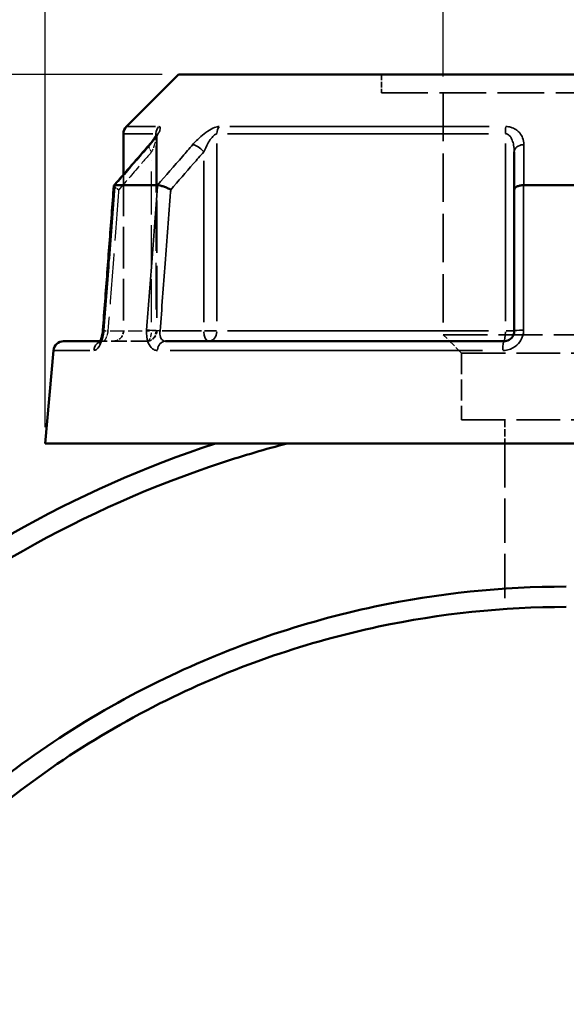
# Model space of a CAD drawing. Header units: millimetres. Extents: x 0 to 898, y 0 to 872.
# Tile 5 of 15: x 361 to 415, y 376 to 472. Entities that reach past the tile are written whole.
import ezdxf

# ---------------------------------------------------------------- set-up
doc = ezdxf.new("R2010")
doc.units = ezdxf.units.MM
doc.linetypes.add('DASHED', pattern=[0.2067, 0.1654, -0.0413])
for name, color, linetype, lineweight in [('Dimension (ANSI)', 7, 'Continuous', 25), ('Hidden (ANSI)', 7, 'DASHED', 35), ('Hidden Narrow (ANSI)', 7, 'DASHED', 25), ('Visible (ANSI)', 7, 'Continuous', 50), ('Visible Narrow (ANSI)', 7, 'Continuous', 35)]:
    doc.layers.add(name, color=color, linetype=linetype, lineweight=lineweight)
doc.styles.add('Note Text (ANSI)', font='tahoma.ttf')
doc.dimstyles.new('Default - mm (ANSI)', dxfattribs={"dimtxt": 3.048, "dimasz": 2.5, "dimexe": 3.175, "dimexo": 1.6002, "dimgap": 0.8, "dimtad": 0, "dimtoh": 1, "dimrnd": 1e-08, "dimzin": 4, "dimdsep": 46, "dimtxsty": 'Note Text (ANSI)', "dimcen": 0.09, "dimdle": 10, "dimclrd": 256, "dimclre": 256, "dimclrt": 256, "dimadec": 1, "dimazin": 1, "dimtfac": 1, "dimtofl": 0, "dimtmove": 0, "dimatfit": 3, "dimfxl": 1, "dimtolj": 1, "dimtzin": 4, "dimlwd": -1, "dimlwe": -1, "dimarcsym": 0})

# ---------------------------------------------------------------- blocks, each defined once
blk = doc.blocks.new('*D6')
at = {"layer": 'Defpoints', "color": 0, "transparency": 16777216}
for p in [(402.524, 506.993), (402.524, 465.275), (426.641, 465.275)]:
    blk.add_point(p, dxfattribs=at)
at = {"layer": 'Dimension (ANSI)', "transparency": 16777216}
for p, q in [((402.524, 466.875), (402.524, 510.168)), ((426.641, 466.875), (426.641, 510.168)), ((405.024, 506.993), (406.025, 506.993)), ((424.141, 506.993), (417.641, 506.993))]:
    blk.add_line(p, q, dxfattribs=at)
for points in [[(405.024, 507.409), (405.024, 506.576), (402.524, 506.993)], [(424.141, 507.409), (424.141, 506.576), (426.641, 506.993)]]:
    blk.add_solid(points, dxfattribs=at)
at = {"layer": 'Dimension (ANSI)', "transparency": 16777216, "insert": (406.825, 508.549), "char_height": 3.048, "attachment_point": 1, "style": 'Note Text (ANSI)'}
blk.add_mtext('\\A1;24.12', dxfattribs=at)
blk = doc.blocks.new('*D9')
at = {"layer": 'Defpoints', "color": 0, "transparency": 16777216}
for p in [(276.954, 467.08), (376.623, 467.08), (414.913, 212.085)]:
    blk.add_point(p, dxfattribs=at)
at = {"layer": 'Dimension (ANSI)', "transparency": 16777216}
for p, q in [((375.023, 467.08), (273.779, 467.08)), ((276.954, 464.58), (276.954, 346.544)), ((276.954, 214.585), (276.954, 332.625)), ((413.312, 212.085), (273.779, 212.085))]:
    blk.add_line(p, q, dxfattribs=at)
for points in [[(276.538, 464.58), (277.371, 464.58), (276.954, 467.08)], [(276.538, 214.585), (277.371, 214.585), (276.954, 212.085)]]:
    blk.add_solid(points, dxfattribs=at)
at = {"layer": 'Dimension (ANSI)', "transparency": 16777216, "insert": (275.367, 333.425), "char_height": 3.048, "attachment_point": 1, "rotation": 90, "style": 'Note Text (ANSI)'}
blk.add_mtext('\\A1;255.00', dxfattribs=at)
blk = doc.blocks.new('*D10')
at = {"layer": 'Defpoints', "color": 0, "transparency": 16777216}
for p in [(363.582, 524.98), (363.582, 430.98), (465.582, 430.98)]:
    blk.add_point(p, dxfattribs=at)
at = {"layer": 'Dimension (ANSI)', "transparency": 16777216}
for p, q in [((363.582, 432.58), (363.582, 528.155)), ((465.582, 432.58), (465.582, 528.155)), ((366.082, 524.98), (405.865, 524.98)), ((463.082, 524.98), (423.3, 524.98))]:
    blk.add_line(p, q, dxfattribs=at)
for points in [[(366.082, 525.397), (366.082, 524.563), (363.582, 524.98)], [(463.082, 525.397), (463.082, 524.563), (465.582, 524.98)]]:
    blk.add_solid(points, dxfattribs=at)
at = {"layer": 'Dimension (ANSI)', "transparency": 16777216, "insert": (406.665, 527.273), "char_height": 3.048, "attachment_point": 1, "style": 'Note Text (ANSI)'}
blk.add_mtext('\\A1;{\\fAIGDT|b0|i0;\\H3.0480;\\ln}\\fTahoma|b0|i0;\\H3.0480;102.00', dxfattribs=at)

msp = doc.modelspace()

# ---------------------------------------------------------------- linework, layer by layer
at = {"layer": 'Hidden (ANSI)', "ltscale": 3.437877}
msp.add_line((396.495, 467.08), (396.495, 465.275), dxfattribs=at)
at = {"layer": 'Hidden (ANSI)', "ltscale": 27.491215}
msp.add_line((396.495, 465.275), (432.67, 465.275), dxfattribs=at)
at = {"layer": 'Hidden (ANSI)', "ltscale": 28.616352}
msp.add_line((402.524, 465.275), (402.524, 441.615), dxfattribs=at)
at = {"layer": 'Hidden (ANSI)', "ltscale": 30.868282}
msp.add_line((374.489, 461.121), (374.489, 441.98), dxfattribs=at)
at = {"layer": 'Hidden (ANSI)', "ltscale": 24.680145}
msp.add_line((371.232, 457.284), (371.232, 441.98), dxfattribs=at)
at = {"layer": 'Hidden (ANSI)', "ltscale": 26.18211}
msp.add_line((402.524, 441.615), (426.641, 441.615), dxfattribs=at)
at = {"layer": 'Hidden (ANSI)', "ltscale": 4.872103}
msp.add_line((404.333, 439.806), (402.524, 441.615), dxfattribs=at)
at = {"layer": 'Hidden (ANSI)', "ltscale": 1.470216}
msp.add_line((368.95, 440.98), (369.245, 440.98), dxfattribs=at)
at = {"layer": 'Hidden (ANSI)', "ltscale": 9.334328}
msp.add_line((373.489, 440.98), (369.245, 440.98), dxfattribs=at)
at = {"layer": 'Hidden (ANSI)', "ltscale": 25.963926}
for p, q in [((404.333, 439.806), (424.832, 439.806)), ((404.333, 433.28), (424.832, 433.28))]:
    msp.add_line(p, q, dxfattribs=at)
at = {"layer": 'Hidden (ANSI)', "ltscale": 12.430379}
msp.add_line((404.333, 439.806), (404.333, 433.28), dxfattribs=at)
at = {"layer": 'Hidden (ANSI)', "ltscale": 4.380702}
msp.add_line((408.553, 433.28), (408.553, 430.98), dxfattribs=at)
at = {"layer": 'Hidden (ANSI)', "ltscale": 26.133877}
msp.add_line((408.553, 430.98), (408.553, 414.774), dxfattribs=at)
at = {"layer": 'Hidden (ANSI)', "ltscale": 2.991791}
for centre in [(370.232, 441.98), (373.489, 441.98)]:
    msp.add_arc(centre, 1, 270, 0, dxfattribs=at)
at = {"layer": 'Hidden (ANSI)', "ltscale": 10.644725}
msp.add_ellipse((10459.943, -11093.294), major_axis=(-356.458, 16301.962), ratio=0.871283, start_param=0.764253, end_param=0.764596, dxfattribs=at)
at = {"layer": 'Hidden (ANSI)', "ltscale": 4.578621}
msp.add_open_spline([(373.735, 460.162), (373.834, 460.276), (373.927, 460.388), (374.099, 460.606), (374.177, 460.712), (374.314, 460.909), (374.372, 461.001), (374.439, 461.116), (374.457, 461.151), (374.483, 461.202), (374.491, 461.221), (374.501, 461.244), (374.503, 461.251), (374.506, 461.259), (374.503, 461.254), (374.496, 461.216), (374.492, 461.191), (374.489, 461.143), (374.489, 461.133), (374.489, 461.121)], degree=3, knots=[0, 0, 0, 0, 0.0532636, 0.0532636, 0.1065273, 0.1065273, 0.1597909, 0.1597909, 0.1864227, 0.1864227, 0.2069394, 0.2069394, 0.2220218, 0.2220218, 0.2454412, 0.2454412, 0.2621344, 0.2621344, 0.2663181, 0.2663181, 0.2663181, 0.2663181], dxfattribs=at)
at = {"layer": 'Hidden (ANSI)', "ltscale": 0.735482}
msp.add_open_spline([(374.489, 461.121), (374.489, 461.164), (374.493, 461.194), (374.499, 461.235), (374.502, 461.247), (374.504, 461.255), (374.505, 461.256), (374.505, 461.256)], degree=3, knots=[0.07909903, 0.07909903, 0.07909903, 0.07909903, 0.09474523, 0.09474523, 0.11073774, 0.11073774, 0.11830044, 0.11830044, 0.11830044, 0.11830044], dxfattribs=at)
at = {"layer": 'Hidden (ANSI)', "ltscale": 2.089199}
msp.add_open_spline([(370.294, 456.191), (370.293, 456.168), (370.306, 456.139), (370.368, 456.064), (370.424, 456.016), (370.571, 455.913), (370.661, 455.858), (370.765, 455.802), (370.766, 455.801), (370.767, 455.8)], degree=3, knots=[-0.1095545, -0.1095545, -0.1095545, -0.1095545, -0.0781193, -0.0781193, -0.0393167, -0.0393167, 0, 0, 0.0004763, 0.0004763, 0.0004763, 0.0004763], dxfattribs=at)
at = {"layer": 'Hidden (ANSI)', "ltscale": 0.420625}
msp.add_open_spline([(369.108, 441.398), (369.12, 441.444), (369.132, 441.491), (369.147, 441.559), (369.152, 441.578), (369.156, 441.598)], degree=3, knots=[0.22725759, 0.22725759, 0.22725759, 0.22725759, 0.24742921, 0.24742921, 0.25543248, 0.25543248, 0.25543248, 0.25543248], dxfattribs=at)
at = {"layer": 'Hidden (ANSI)', "ltscale": 0.527502}
msp.add_open_spline([(369.188, 441.781), (369.195, 441.829), (369.202, 441.876), (369.212, 441.968), (369.216, 442.012), (369.219, 442.056)], degree=3, knots=[0.27967862, 0.27967862, 0.27967862, 0.27967862, 0.29808648, 0.29808648, 0.31481397, 0.31481397, 0.31481397, 0.31481397], dxfattribs=at)
at = {"layer": 'Hidden (ANSI)', "ltscale": 1.701024}
msp.add_open_spline([(368.871, 440.856), (368.871, 440.856), (368.871, 440.856), (368.872, 440.856), (368.881, 440.866), (368.928, 440.898), (368.965, 440.921), (369.079, 440.963), (369.158, 440.98), (369.245, 440.98)], degree=3, knots=[0.22729393, 0.22729393, 0.22729393, 0.22729393, 0.22772718, 0.22772718, 0.25682997, 0.25682997, 0.28516168, 0.28516168, 0.31481104, 0.31481104, 0.31481104, 0.31481104], dxfattribs=at)
at = {"layer": 'Hidden (ANSI)', "ltscale": 1.700917}
msp.add_open_spline([(369.245, 440.98), (369.141, 440.98), (369.05, 440.955), (368.935, 440.906), (368.904, 440.883), (368.876, 440.86), (368.871, 440.856), (368.871, 440.856)], degree=3, knots=[0, 0, 0, 0, 0.03548795, 0.03548795, 0.06659065, 0.06659065, 0.08751627, 0.08751627, 0.08751627, 0.08751627], dxfattribs=at)
at = {"layer": 'Hidden (ANSI)', "ltscale": 0.402963}
msp.add_open_spline([(368.902, 440.896), (368.903, 440.897), (368.903, 440.899), (368.917, 440.92), (368.933, 440.947), (368.951, 440.98)], degree=3, knots=[0.1229755, 0.1229755, 0.1229755, 0.1229755, 0.12462258, 0.12462258, 0.15044821, 0.15044821, 0.15044821, 0.15044821], dxfattribs=at)
at = {"layer": 'Hidden Narrow (ANSI)', "ltscale": 27.716026}
msp.add_line((374.416, 460.121), (374.416, 442.935), dxfattribs=at)
at = {"layer": 'Hidden Narrow (ANSI)', "ltscale": 25.436192}
msp.add_line((373.989, 442.856), (373.989, 458.629), dxfattribs=at)
at = {"layer": 'Hidden Narrow (ANSI)', "ltscale": 8.457208}
msp.add_line((369.93, 441.98), (373.776, 441.98), dxfattribs=at)
at = {"layer": 'Hidden Narrow (ANSI)', "ltscale": 1.795034}
msp.add_line((374.488, 441.98), (374.034, 441.98), dxfattribs=at)
at = {"layer": 'Hidden Narrow (ANSI)', "ltscale": 2.029475}
msp.add_ellipse((374.489, 459.505), major_axis=(-0.755, 0.656), ratio=0.354319, start_param=0.059198, end_param=1.124761, dxfattribs=at)
at = {"layer": 'Hidden Narrow (ANSI)', "ltscale": 1.797881}
msp.add_ellipse((370.217, 441.98), major_axis=(-0.997, 0.076), ratio=0.04373, start_param=0.052443, end_param=0.996415, dxfattribs=at)
at = {"layer": 'Hidden Narrow (ANSI)', "ltscale": 2.692601}
for ratio in [0.5, 0.926566]:
    msp.add_ellipse((373.489, 441.98), major_axis=(0, -1), ratio=ratio, start_param=0.07854, end_param=1.492257, dxfattribs=at)
at = {"layer": 'Hidden Narrow (ANSI)', "ltscale": 0.633739}
msp.add_ellipse((369.245, 439.98), major_axis=(0, 1), ratio=0.921327, start_param=0.018488, end_param=0.351264, dxfattribs=at)
at = {"layer": 'Hidden Narrow (ANSI)', "ltscale": 3.591758}
msp.add_open_spline([(374.482, 461.202), (374.485, 461.19), (374.486, 461.177), (374.493, 461.103), (374.486, 461.023), (374.455, 460.845), (374.433, 460.75), (374.364, 460.496), (374.311, 460.329), (374.173, 459.947), (374.085, 459.727), (373.989, 459.505)], degree=3, knots=[0.0537364, 0.0537364, 0.0537364, 0.0537364, 0.0672144, 0.0672144, 0.1229221, 0.1229221, 0.1744041, 0.1744041, 0.2513157, 0.2513157, 0.345416, 0.345416, 0.345416, 0.345416], dxfattribs=at)
at = {"layer": 'Hidden Narrow (ANSI)', "ltscale": 9.000557}
msp.add_open_spline([(373.989, 459.505), (373.655, 459.121), (373.32, 458.736), (372.986, 458.351), (372.246, 457.501), (371.507, 456.651), (370.767, 455.8)], degree=3, knots=[1.2158931, 1.2158931, 1.2158931, 1.2158931, 1.379441, 1.379441, 1.379441, 1.7409494, 1.7409494, 1.7409494, 1.7409494], dxfattribs=at)
at = {"layer": 'Hidden Narrow (ANSI)', "ltscale": 30.203405}
msp.add_open_spline([(370.767, 455.8), (370.762, 455.73), (370.757, 455.661), (370.574, 453.254), (370.396, 450.917), (370.218, 448.58), (370.051, 446.38), (369.884, 444.18), (369.717, 441.98)], degree=3, knots=[0.682792, 0.682792, 0.682792, 0.682792, 0.703795, 0.703795, 1.407591, 1.407591, 1.407591, 2.070135, 2.070135, 2.070135, 2.070135], dxfattribs=at)
at = {"layer": 'Hidden Narrow (ANSI)', "ltscale": 2.712011}
msp.add_open_spline([(369.717, 441.98), (369.706, 441.914), (369.694, 441.848), (369.656, 441.679), (369.628, 441.578), (369.554, 441.366), (369.506, 441.26), (369.382, 441.05), (369.305, 440.98), (369.245, 440.98)], degree=3, knots=[0, 0, 0, 0, 0.0398263, 0.0398263, 0.1035483, 0.1035483, 0.1863869, 0.1863869, 0.314811, 0.314811, 0.314811, 0.314811], dxfattribs=at)
at = {"layer": 'Visible (ANSI)'}
for p, q in [((376.623, 467.08), (371.525, 461.982)), ((376.623, 467.08), (452.542, 467.08)), ((371.232, 461.275), (371.232, 457.284)), ((409.482, 459.505), (409.482, 455.8)), ((370.403, 456.25), (374.564, 456.25)), ((409.482, 455.8), (409.482, 441.98)), ((410.422, 456.25), (418.743, 456.25)), ((365.374, 440.98), (368.95, 440.98)), ((375.345, 440.98), (408.482, 440.98)), ((364.377, 440.067), (363.582, 430.98)), ((363.582, 430.98), (465.582, 430.98))]:
    msp.add_line(p, q, dxfattribs=at)
for centre, start, end in [((372.232, 461.275), 135, 180), ((365.374, 439.98), 90, 175)]:
    msp.add_arc(centre, 1, start, end, dxfattribs=at)
msp.add_ellipse((10633.691, -11293.083), major_axis=(360.481, -16583.937), ratio=0.871253, start_param=3.905961, end_param=3.906298, dxfattribs=at)
for points, knots in [([(374.505, 461.256), (374.505, 461.256), (374.504, 461.253), (374.498, 461.238), (374.489, 461.217), (374.457, 461.149), (374.428, 461.095), (374.342, 460.952), (374.279, 460.857), (374.135, 460.655), (374.054, 460.548), (373.893, 460.347), (373.816, 460.255), (373.735, 460.162)], [0.1183004, 0.1183004, 0.1183004, 0.1183004, 0.1298416, 0.1298416, 0.1559652, 0.1559652, 0.1953205, 0.1953205, 0.2485839, 0.2485839, 0.3018473, 0.3018473, 0.345416, 0.345416, 0.345416, 0.345416]), ([(370.294, 456.191), (370.223, 455.249), (370.151, 454.306), (370.008, 452.422), (369.936, 451.479), (369.793, 449.595), (369.721, 448.652), (369.578, 446.767), (369.506, 445.825), (369.363, 443.94), (369.291, 442.998), (369.219, 442.056)], [0.651167, 0.651167, 0.651167, 0.651167, 0.934961, 0.934961, 1.218754, 1.218754, 1.502548, 1.502548, 1.786342, 1.786342, 2.070135, 2.070135, 2.070135, 2.070135]), ([(370.393, 456.249), (370.34, 456.245), (370.308, 456.23), (370.296, 456.201), (370.295, 456.196), (370.294, 456.191)], [-0.15374042, -0.15374042, -0.15374042, -0.15374042, -0.11669868, -0.11669868, -0.10955445, -0.10955445, -0.10955445, -0.10955445]), ([(375.867, 455.8), (375.866, 455.801), (375.865, 455.802), (375.761, 455.858), (375.647, 455.913), (375.41, 456.016), (375.289, 456.064), (375.052, 456.147), (374.938, 456.181), (374.735, 456.23), (374.648, 456.245), (374.578, 456.249)], [-0.153857, -0.153857, -0.153857, -0.153857, -0.1533818, -0.1533818, -0.1141569, -0.1141569, -0.0754448, -0.0754448, -0.0369553, -0.0369553, 0, 0, 0, 0]), ([(410.397, 456.249), (410.274, 456.245), (410.155, 456.23), (409.932, 456.181), (409.831, 456.147), (409.662, 456.064), (409.596, 456.016), (409.506, 455.913), (409.483, 455.858), (409.482, 455.802), (409.482, 455.801), (409.482, 455.8)], [-0.1537402, -0.1537402, -0.1537402, -0.1537402, -0.1166986, -0.1166986, -0.0781194, -0.0781194, -0.0393165, -0.0393165, 0, 0, 0.0004765, 0.0004765, 0.0004765, 0.0004765]), ([(369.219, 442.056), (369.209, 441.918), (369.191, 441.78), (369.141, 441.521), (369.111, 441.399), (369.044, 441.191), (369.01, 441.102), (368.947, 440.97), (368.92, 440.923), (368.883, 440.868), (368.871, 440.856), (368.871, 440.856)], [0, 0, 0, 0, 0.0524687, 0.0524687, 0.1038572, 0.1038572, 0.1517375, 0.1517375, 0.1934363, 0.1934363, 0.2272939, 0.2272939, 0.2272939, 0.2272939]), ([(368.951, 440.98), (368.957, 440.991), (368.963, 441.004), (368.997, 441.075), (369.027, 441.146), (369.074, 441.281), (369.091, 441.338), (369.108, 441.398)], [0.15044821, 0.15044821, 0.15044821, 0.15044821, 0.15950627, 0.15950627, 0.20062077, 0.20062077, 0.22725759, 0.22725759, 0.22725759, 0.22725759]), ([(409.482, 441.98), (409.482, 441.914), (409.476, 441.848), (409.442, 441.681), (409.405, 441.581), (409.286, 441.369), (409.194, 441.264), (408.942, 441.074), (408.77, 441.006), (408.557, 440.982), (408.52, 440.98), (408.482, 440.98)], [0, 0, 0, 0, 0.0395748, 0.0395748, 0.1028944, 0.1028944, 0.1852099, 0.1852099, 0.2922201, 0.2922201, 0.3148111, 0.3148111, 0.3148111, 0.3148111]), ([(368.871, 440.856), (368.871, 440.856), (368.872, 440.856), (368.877, 440.862), (368.888, 440.875), (368.902, 440.896)], [0.08751627, 0.08751627, 0.08751627, 0.08751627, 0.09464308, 0.09464308, 0.1229755, 0.1229755, 0.1229755, 0.1229755]), ([(380.235, 430.98), (366.421, 426.44), (353.527, 419.127), (333.571, 401.833), (325.873, 392.597), (313.393, 371.445), (308.857, 359.391), (304.444, 336.061), (304.04, 324.888), (305.303, 313.909), (305.935, 308.419), (306.98, 302.978), (309.877, 292.315), (311.727, 287.094), (316.189, 276.989), (318.801, 272.106), (324.728, 262.788), (328.042, 258.353), (334.754, 250.655), (338.064, 247.316), (345.082, 241.088), (348.791, 238.199), (359.259, 231.071), (366.34, 227.302), (378.794, 222.323), (383.995, 220.678), (394.281, 218.248), (399.357, 217.418), (404.465, 216.946)], [0.316991, 0.316991, 0.316991, 0.316991, 0.712874, 0.712874, 1.036181, 1.036181, 1.382052, 1.382052, 1.683525, 1.683525, 1.683525, 1.834261, 1.834261, 1.984998, 1.984998, 2.135734, 2.135734, 2.286471, 2.286471, 2.414597, 2.414597, 2.542723, 2.542723, 2.760538, 2.760538, 2.909148, 2.909148, 3.049321, 3.049321, 3.049321, 3.049321]), ([(405.54, 218.849), (400.209, 219.297), (394.912, 220.142), (384.5, 222.606), (379.386, 224.226), (367.142, 229.132), (360.182, 232.844), (349.896, 239.864), (346.253, 242.709), (339.36, 248.84), (336.11, 252.127), (329.523, 259.703), (326.271, 264.068), (320.46, 273.235), (317.901, 278.039), (313.532, 287.975), (311.723, 293.109), (308.896, 303.589), (307.879, 308.936), (307.268, 314.329), (306.047, 325.115), (306.464, 336.085), (310.837, 358.98), (315.31, 370.801), (327.585, 391.532), (335.148, 400.579), (354.735, 417.512), (367.38, 424.667), (380.921, 429.11), (383.018, 429.798), (385.137, 430.422), (387.273, 430.98)], [-3.057758, -3.057758, -3.057758, -3.057758, -2.909148, -2.909148, -2.760538, -2.760538, -2.542723, -2.542723, -2.414597, -2.414597, -2.286471, -2.286471, -2.135734, -2.135734, -1.984998, -1.984998, -1.834261, -1.834261, -1.683525, -1.683525, -1.683525, -1.382052, -1.382052, -1.036181, -1.036181, -0.712874, -0.712874, -0.316991, -0.316991, -0.316991, -0.255658, -0.255658, -0.255658, -0.255658]), ([(414.582, 416.97), (408.289, 416.97), (401.996, 416.311), (388.736, 413.504), (381.816, 411.142), (371.713, 406.272), (368.263, 404.32), (361.647, 399.982), (358.481, 397.596), (349.63, 389.965), (344.426, 384.163), (337.463, 374.051), (335.167, 370.111), (331.193, 361.931), (329.514, 357.691), (326.814, 349.008), (325.791, 344.564), (324.426, 335.573), (324.082, 331.027), (324.082, 326.48), (324.082, 317.386), (325.464, 308.294), (331.419, 289.144), (336.595, 279.279), (349.544, 262.763), (357.052, 255.912), (374.673, 244.529), (384.961, 240.276), (401.882, 236.661), (408.232, 235.99), (414.582, 235.99)], [-3.141593, -3.141593, -3.141593, -3.141593, -2.932992, -2.932992, -2.692351, -2.692351, -2.561227, -2.561227, -2.430104, -2.430104, -2.173819, -2.173819, -2.023063, -2.023063, -1.872308, -1.872308, -1.721552, -1.721552, -1.570796, -1.570796, -1.570796, -1.269285, -1.269285, -0.905885, -0.905885, -0.573524, -0.573524, -0.210485, -0.210485, 0, 0, 0, 0]), ([(414.582, 237.98), (408.387, 237.98), (402.192, 238.633), (385.682, 242.152), (375.64, 246.292), (358.427, 257.381), (351.087, 264.058), (338.413, 280.165), (333.335, 289.793), (327.474, 308.498), (326.103, 317.385), (326.083, 326.28), (326.073, 330.727), (326.398, 335.176), (327.715, 343.976), (328.706, 348.326), (331.331, 356.831), (332.964, 360.985), (336.839, 369.001), (339.08, 372.863), (345.88, 382.778), (350.967, 388.47), (359.627, 395.958), (362.725, 398.3), (369.201, 402.558), (372.58, 404.474), (382.474, 409.256), (389.254, 411.576), (402.247, 414.333), (408.415, 414.98), (414.582, 414.98)], [0, 0, 0, 0, 0.210485, 0.210485, 0.573524, 0.573524, 0.905885, 0.905885, 1.269285, 1.269285, 1.570796, 1.570796, 1.570796, 1.721552, 1.721552, 1.872308, 1.872308, 2.023063, 2.023063, 2.173819, 2.173819, 2.430104, 2.430104, 2.561227, 2.561227, 2.692351, 2.692351, 2.932992, 2.932992, 3.141593, 3.141593, 3.141593, 3.141593])]:
    msp.add_open_spline(points, degree=3, knots=knots, dxfattribs=at)
for points in [[(370.393, 456.249), (370.396, 456.25), (370.4, 456.25), (370.403, 456.25)], [(374.564, 456.25), (374.569, 456.25), (374.573, 456.25), (374.578, 456.249)], [(410.397, 456.249), (410.405, 456.25), (410.414, 456.25), (410.422, 456.25)], [(369.156, 441.598), (369.168, 441.658), (369.179, 441.719), (369.188, 441.781)]]:
    msp.add_open_spline(points, degree=3, dxfattribs=at)
at = {"layer": 'Visible Narrow (ANSI)'}
for p, q in [((371.533, 461.982), (374.382, 461.982)), ((381.654, 461.982), (407.02, 461.982)), ((374.109, 461.275), (371.24, 461.275)), ((374.416, 461.265), (374.416, 461.086)), ((406.969, 461.275), (381.43, 461.275)), ((380.378, 442.945), (380.378, 460.31)), ((408.62, 460.31), (408.62, 442.945)), ((379.089, 458.629), (379.089, 442.856)), ((378.876, 441.98), (375.03, 441.98)), ((380.332, 441.98), (379.152, 441.98)), ((381.43, 441.98), (406.969, 441.98)), ((409.48, 441.98), (408.69, 441.98)), ((367.947, 440.067), (364.387, 440.067)), ((406.375, 440.067), (375.792, 440.067))]:
    msp.add_line(p, q, dxfattribs=at)
for centre, major_axis, ratio, start_param, end_param in [((375.342, 461.275), (0, 1), 0.926566, 0.824668, 1.531526), ((381.167, 461.275), (0, -1), 0.789023, 3.966261, 4.673119), ((408.757, 461.275), (0, 1), 0.137542, 0.824668, 1.531526), ((374.489, 459.505), (-0.755, 0.656), 0.354319, 5.978161, 6.267131), ((378.589, 459.505), (-0.755, 0.656), 0.354319, 4.400804, 5.755338), ((410.482, 459.505), (-1, 0), 0.708638, 4.853399, 6.207933), ((370.217, 441.98), (-0.997, 0.076), 0.04373, 5.866569, 6.261258), ((374.317, 441.98), (0.997, -0.076), 0.04373, 1.123229, 2.46189), ((379.589, 441.98), (0, -1), 0.5, 4.790929, 6.204645), ((379.589, 441.98), (0, -1), 0.789023, 0.07854, 1.492257), ((408.482, 441.98), (0, -1), 0.137542, 0.07854, 1.492257), ((410.482, 441.98), (-1, 0), 0.08746, 4.870153, 6.208815), ((369.245, 439.98), (0, 1), 0.921327, 0.425441, 1.427841), ((375.345, 439.98), (0, 1), 0.797365, 0.074176, 1.409353), ((408.482, 439.98), (0, 1), 0.123962, 0.074176, 1.409353)]:
    msp.add_ellipse(centre, major_axis=major_axis, ratio=ratio, start_param=start_param, end_param=end_param, dxfattribs=at)
for points, knots in [([(373.847, 460.213), (374.039, 460.434), (374.214, 460.654), (374.488, 461.037), (374.594, 461.203), (374.731, 461.457), (374.774, 461.553), (374.833, 461.73), (374.846, 461.81), (374.827, 461.913), (374.806, 461.946), (374.748, 461.976), (374.72, 461.982), (374.687, 461.982)], [-0.345416, -0.345416, -0.345416, -0.345416, -0.2513157, -0.2513157, -0.1744041, -0.1744041, -0.1229221, -0.1229221, -0.0672144, -0.0672144, -0.0258517, -0.0258517, 0, 0, 0, 0]), ([(380.609, 461.982), (380.479, 461.982), (380.322, 461.947), (379.718, 461.717), (379.237, 461.379), (378.525, 460.763), (378.253, 460.489), (378.012, 460.213)], [-0.3454168, -0.3454168, -0.3454168, -0.3454168, -0.2827888, -0.2827888, -0.1173418, -0.1173418, 0, 0, 0, 0]), ([(410.417, 460.213), (410.416, 460.435), (410.378, 460.656), (410.234, 461.039), (410.142, 461.205), (409.934, 461.458), (409.837, 461.553), (409.6, 461.73), (409.458, 461.81), (409.179, 461.913), (409.051, 461.946), (408.833, 461.976), (408.747, 461.982), (408.66, 461.982)], [-0.3454158, -0.3454158, -0.3454158, -0.3454158, -0.2508172, -0.2508172, -0.1741557, -0.1741557, -0.1230504, -0.1230504, -0.0672144, -0.0672144, -0.0258517, -0.0258517, 0, 0, 0, 0]), ([(374.416, 461.275), (374.432, 461.275), (374.446, 461.269), (374.468, 461.245), (374.477, 461.226), (374.482, 461.202)], [0, 0, 0, 0, 0.02585168, 0.02585168, 0.05373644, 0.05373644, 0.05373644, 0.05373644]), ([(379.089, 459.505), (379.209, 459.781), (379.345, 460.055), (379.7, 460.672), (379.938, 461.01), (380.237, 461.239), (380.314, 461.275), (380.378, 461.275)], [0, 0, 0, 0, 0.1173418, 0.1173418, 0.2827888, 0.2827888, 0.3454168, 0.3454168, 0.3454168, 0.3454168]), ([(408.62, 461.275), (408.663, 461.275), (408.705, 461.269), (408.812, 461.239), (408.875, 461.206), (409.012, 461.102), (409.082, 461.022), (409.198, 460.845), (409.246, 460.75), (409.348, 460.498), (409.393, 460.332), (409.464, 459.949), (409.482, 459.728), (409.482, 459.505)], [0, 0, 0, 0, 0.0258517, 0.0258517, 0.0672144, 0.0672144, 0.1230504, 0.1230504, 0.1741557, 0.1741557, 0.2508172, 0.2508172, 0.3454158, 0.3454158, 0.3454158, 0.3454158]), ([(370.403, 456.25), (371.217, 457.186), (372.03, 458.122), (372.844, 459.059), (373.178, 459.443), (373.512, 459.828), (373.847, 460.213)], [-1.7774134, -1.7774134, -1.7774134, -1.7774134, -1.379441, -1.379441, -1.379441, -1.2158931, -1.2158931, -1.2158931, -1.2158931]), ([(378.012, 460.213), (377.677, 459.828), (377.342, 459.443), (377.008, 459.058), (376.193, 458.122), (375.378, 457.186), (374.564, 456.25)], [-2.7654832, -2.7654832, -2.7654832, -2.7654832, -2.601916, -2.601916, -2.601916, -2.203963, -2.203963, -2.203963, -2.203963]), ([(410.422, 456.25), (410.421, 457.186), (410.42, 458.122), (410.418, 459.059), (410.418, 459.443), (410.417, 459.828), (410.417, 460.213)], [-1.7774134, -1.7774134, -1.7774134, -1.7774134, -1.3794408, -1.3794408, -1.3794408, -1.2158931, -1.2158931, -1.2158931, -1.2158931]), ([(375.867, 455.8), (376.607, 456.651), (377.346, 457.501), (378.085, 458.351), (378.42, 458.736), (378.755, 459.121), (379.089, 459.505)], [2.2404269, 2.2404269, 2.2404269, 2.2404269, 2.601916, 2.601916, 2.601916, 2.7654832, 2.7654832, 2.7654832, 2.7654832]), ([(369.315, 442.067), (369.482, 444.267), (369.649, 446.467), (369.817, 448.667), (369.994, 451.004), (370.172, 453.341), (370.364, 455.869), (370.378, 456.059), (370.393, 456.249)], [-2.070135, -2.070135, -2.070135, -2.070135, -1.407591, -1.407591, -1.407591, -0.703795, -0.703795, -0.646443, -0.646443, -0.646443, -0.646443]), ([(374.578, 456.249), (374.564, 456.059), (374.549, 455.869), (374.357, 453.341), (374.179, 451.004), (374.001, 448.667), (373.833, 446.467), (373.666, 444.267), (373.498, 442.067)], [-2.628308, -2.628308, -2.628308, -2.628308, -2.570955, -2.570955, -1.86716, -1.86716, -1.86716, -1.204615, -1.204615, -1.204615, -1.204615]), ([(374.817, 441.98), (374.984, 444.18), (375.151, 446.38), (375.318, 448.58), (375.496, 450.917), (375.674, 453.254), (375.857, 455.661), (375.862, 455.73), (375.867, 455.8)], [1.204615, 1.204615, 1.204615, 1.204615, 1.86716, 1.86716, 1.86716, 2.570955, 2.570955, 2.591958, 2.591958, 2.591958, 2.591958]), ([(410.399, 442.067), (410.399, 444.267), (410.398, 446.467), (410.398, 448.667), (410.398, 451.004), (410.397, 453.341), (410.397, 455.869), (410.397, 456.059), (410.397, 456.249)], [-2.070135, -2.070135, -2.070135, -2.070135, -1.407591, -1.407591, -1.407591, -0.703795, -0.703795, -0.646443, -0.646443, -0.646443, -0.646443]), ([(368.327, 440.067), (368.497, 440.067), (368.684, 440.207), (368.954, 440.628), (369.05, 440.839), (369.186, 441.264), (369.234, 441.465), (369.289, 441.802), (369.305, 441.935), (369.315, 442.067)], [-0.314811, -0.314811, -0.314811, -0.314811, -0.1863869, -0.1863869, -0.1035483, -0.1035483, -0.0398263, -0.0398263, 0, 0, 0, 0]), ([(373.498, 442.067), (373.49, 441.961), (373.487, 441.855), (373.497, 441.337), (373.583, 440.946), (373.856, 440.423), (374.014, 440.252), (374.306, 440.097), (374.427, 440.067), (374.551, 440.067)], [-0.3148135, -0.3148135, -0.3148135, -0.3148135, -0.282847, -0.282847, -0.1571372, -0.1571372, -0.0604374, -0.0604374, 0, 0, 0, 0]), ([(375.345, 440.98), (375.273, 440.98), (375.205, 440.995), (375.044, 441.072), (374.96, 441.158), (374.825, 441.419), (374.791, 441.615), (374.803, 441.874), (374.808, 441.927), (374.817, 441.98)], [0, 0, 0, 0, 0.0604374, 0.0604374, 0.1571372, 0.1571372, 0.282847, 0.282847, 0.3148135, 0.3148135, 0.3148135, 0.3148135]), ([(408.359, 440.067), (408.435, 440.067), (408.511, 440.071), (408.947, 440.119), (409.296, 440.255), (409.81, 440.635), (409.999, 440.846), (410.242, 441.268), (410.317, 441.469), (410.386, 441.804), (410.399, 441.936), (410.399, 442.067)], [-0.3148111, -0.3148111, -0.3148111, -0.3148111, -0.2922201, -0.2922201, -0.1852099, -0.1852099, -0.1028944, -0.1028944, -0.0395748, -0.0395748, 0, 0, 0, 0])]:
    msp.add_open_spline(points, degree=3, knots=knots, dxfattribs=at)

# ---------------------------------------------------------------- dimensions: what is measured, and where the dimension line sits
at = {"layer": 'Dimension (ANSI)'}
dim = msp.add_linear_dim(base=(363.582, 524.98), p1=(465.582, 430.98), p2=(363.582, 430.98), angle=180, text='{\\fAIGDT|b0|i0;\\H3.0480;\\ln}\\fTahoma|b0|i0;\\H3.0480;<>', dimstyle='Default - mm (ANSI)', override={"dimgap": 0.8, "dimtoh": 0, "dimdec": 2, "dimtol": 0, "dimlim": 0, "dimtp": 0, "dimtm": 0, "dimtdec": 2, "dimatfit": 1}, dxfattribs=at)
dim.commit()
dim.dimension.update_dxf_attribs({"geometry": '*D10', "text_midpoint": (414.582, 524.98), "dimtype": 160})
for base, p1, p2, angle, picture, middle in [((402.524, 506.993), (426.641, 465.275), (402.524, 465.275), 180, '*D6', (411.833, 506.993)), ((276.9542, 467.0799), (414.9126, 212.0848), (376.6232, 467.0799), 90, '*D9', (276.9542, 339.5845))]:
    dim = msp.add_linear_dim(base=base, p1=p1, p2=p2, angle=angle, dimstyle='Default - mm (ANSI)', override={"dimgap": 0.8, "dimtoh": 0, "dimdec": 2, "dimtol": 0, "dimlim": 0, "dimtp": 0, "dimtm": 0, "dimtdec": 2, "dimatfit": 1}, dxfattribs=at)
    dim.commit()
    dim.dimension.update_dxf_attribs({"geometry": picture, "text_midpoint": middle, "dimtype": 160})

doc.saveas('drawing.dxf')
